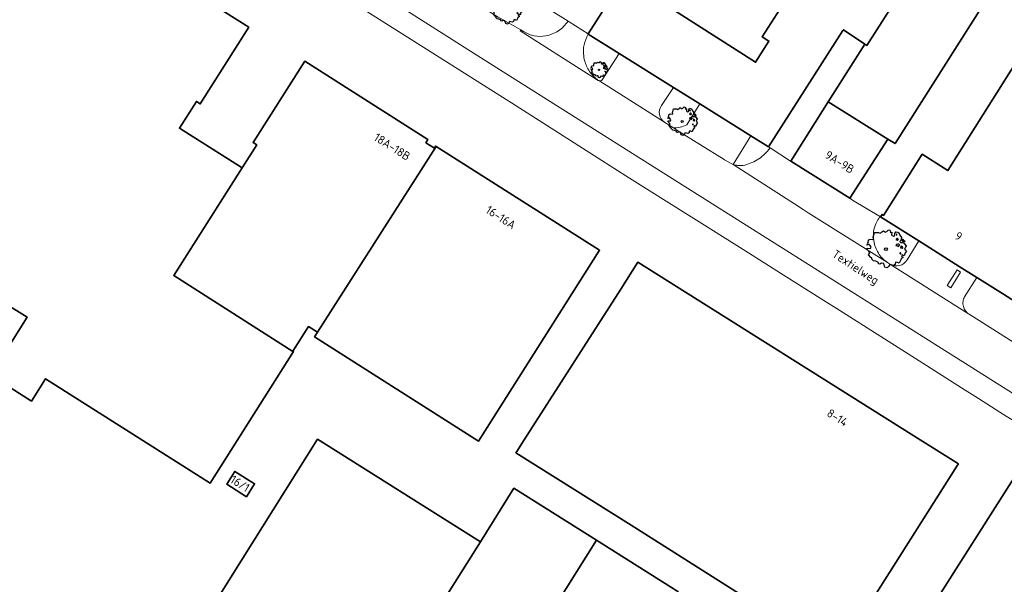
# Model space of a CAD drawing. Header units: metres. Extents: x 152391 to 157968, y 462336 to 467280.
# Tile 86 of 256: x 153705 to 153862, y 463977 to 464067. Entities that reach past the tile are written whole.
import ezdxf
from ezdxf.enums import TextEntityAlignment as Align

# ---------------------------------------------------------------- set-up
doc = ezdxf.new("R2010")
doc.units = ezdxf.units.M
doc.header["$LTSCALE"] = 0.75
doc.layers.get('0').update_dxf_attribs({"lineweight": 25})
for name, color, linetype, lineweight in [('B-GV-GR-BOOM-S', 252, 'Continuous', 25), ('B-WE-GR-BEPLANTING_CULTUUR_BODEMBEDEKKER-GV', 251, 'Continuous', 18), ('B-WE-GR-BEPLANTING_CULTUUR_HEESTERS-GV', 251, 'Continuous', 18), ('B-WE-OG-BEBOUWING-GV', 6, 'Continuous', 35), ('B-WE-OG-BEBOUWING-T18', 1, 'Continuous', 18), ('B-WE-OG-TOPOGRAFIE-T18', 1, 'Continuous', 18), ('B-WE-VH-VERHARDING_ASFALT-GV', 251, 'Continuous', 18), ('B-WE-VH-VERHARDING_BETONSTRAATSTEEN-GV', 251, 'Continuous', 18)]:
    doc.layers.add(name, color=color, linetype=linetype, lineweight=lineweight)
doc.styles.add('NLCS-ISO-M750-T18', font='NLCS-ISO.ttf', dxfattribs={"height": 1.35})

# ---------------------------------------------------------------- blocks, each defined once
blk = doc.blocks.new('SGR-BOOM_31_50')
at = {"linetype": 'Continuous'}
for p, q in [((-1.51, 1.45), (-1.48, 1.58)), ((-1.48, 1.58), (-1.4, 1.78)), ((-1.4, 1.78), (-1.36, 2)), ((-1.36, 2), (-0.89, 2)), ((-0.89, 2), (-0.69, 1.91)), ((-0.69, 1.91), (-0.63, 1.93)), ((-0.63, 1.93), (-0.49, 2.06)), ((-0.49, 2.06), (-0.3, 2.2)), ((-0.3, 2.2), (-0.18, 2.11)), ((-0.18, 2.11), (-0.08, 2.02)), ((-0.08, 2.02), (0.09, 2.11)), ((0.09, 2.11), (0.27, 2.28)), ((0.27, 2.28), (0.35, 2.31)), ((0.35, 2.31), (0.44, 2.26)), ((0.44, 2.26), (0.52, 2.2)), ((0.54, 2.04), (0.51, 2)), ((0.51, 2), (0.71, 2.02)), ((0.52, 2.2), (0.54, 2.04)), ((0.72, 1.98), (0.68, 1.71)), ((0.68, 1.71), (0.75, 1.65)), ((0.71, 2.02), (0.72, 1.98)), ((0.75, 1.65), (0.92, 1.54)), ((0.92, 1.54), (1, 1.6)), ((1, 1.6), (1.06, 1.71)), ((1.05, 1.87), (1.19, 2.09)), ((1.06, 1.71), (1.05, 1.87)), ((1.19, 2.09), (1.36, 2.04)), ((1.3, 1.82), (1.23, 1.78)), ((1.23, 1.78), (1.27, 1.67)), ((1.27, 1.67), (1.28, 1.65)), ((1.28, 1.69), (1.3, 1.82)), ((1.36, 2.04), (1.54, 1.93)), ((1.54, 1.93), (1.67, 1.69)), ((1.67, 1.69), (1.84, 1.41)), ((-2.27, 0.49), (-2.21, 0.64)), ((-1.99, 0.55), (-2.27, 0.49)), ((-2.24, -0.04), (-2.22, 0.11)), ((-2.22, 0.11), (-1.85, 0.09)), ((-2.21, 0.64), (-2.13, 0.71)), ((-2.18, 0.77), (-2.04, 1.17)), ((-2.13, 0.71), (-2.18, 0.77)), ((-2.04, 1.17), (-1.94, 1.14)), ((-1.9, 0.44), (-1.99, 0.55)), ((-1.94, 1.14), (-1.79, 1.21)), ((-1.77, 0.25), (-1.9, 0.44)), ((-1.85, 0.09), (-1.77, 0.25)), ((-1.79, 1.21), (-1.57, 1.14)), ((-1.57, 1.14), (-1.49, 1.23)), ((-1.49, 1.23), (-1.51, 1.45)), ((1.25, 1.21), (1.19, 1.17)), ((1.19, 1.17), (1.23, 1.1)), ((1.23, 0.55), (1.19, 0.44)), ((1.19, 0.44), (1.37, 0.42)), ((1.23, 1.1), (1.31, 1.12)), ((1.4, 0.62), (1.23, 0.55)), ((1.3, 1.3), (1.25, 1.21)), ((1.37, 1.3), (1.3, 1.3)), ((1.31, 1.12), (1.37, 1.03)), ((1.44, 1.25), (1.37, 1.3)), ((1.37, 1.03), (1.44, 1.12)), ((1.37, 0.42), (1.48, 0.33)), ((1.48, 0.62), (1.4, 0.62)), ((1.5, 1.17), (1.44, 1.25)), ((1.44, 1.12), (1.5, 1.17)), ((1.62, 0.53), (1.48, 0.62)), ((1.48, 0.33), (1.61, 0.49)), ((1.61, 0.49), (1.65, 0.55)), ((1.76, 1.06), (1.64, 0.93)), ((1.64, 0.93), (1.7, 0.84)), ((1.7, 0.84), (1.84, 0.75)), ((1.79, 0.25), (1.75, 0.14)), ((1.91, 0.07), (1.75, 0.14)), ((1.84, 1.41), (1.76, 1.06)), ((1.81, 0.4), (1.79, 0.31)), ((1.79, 0.31), (1.79, 0.25)), ((1.9, 0.31), (1.81, 0.4)), ((1.84, 0.75), (1.92, 0.79)), ((1.96, 0.27), (1.9, 0.31)), ((1.91, 0.07), (2.01, 0.18)), ((1.96, 1.14), (1.92, 1.08)), ((1.92, 1.08), (1.95, 0.99)), ((1.92, 0.79), (2.09, 0.75)), ((1.95, 0.99), (2.04, 0.93)), ((2.06, 1.14), (1.96, 1.14)), ((2.01, 0.18), (1.96, 0.27)), ((2.04, 0.97), (2.18, 0.9)), ((2.04, 0.93), (2.06, 0.97)), ((2.16, 1.01), (2.06, 1.14)), ((2.09, 0.75), (2.18, 0.68)), ((2.3, 0.95), (2.16, 1.01)), ((2.18, 0.9), (2.3, 0.95)), ((2.18, 0.68), (2.41, 0.42)), ((2.29, 0.14), (2.23, 0.05)), ((2.23, 0.05), (2.35, -0.13)), ((2.41, 0.42), (2.29, 0.14)), ((-2.05, -0.24), (-2.24, -0.04)), ((-2.07, -0.67), (-1.99, -0.56)), ((-1.8, -1), (-2.07, -0.67)), ((-1.91, -0.43), (-2.05, -0.24)), ((-1.99, -0.56), (-1.91, -0.43)), ((-1.67, -1.05), (-1.8, -1)), ((-1.7, -1.2), (-1.67, -1.05)), ((-1.48, -1.4), (-1.7, -1.2)), ((-1.22, -1.44), (-1.48, -1.4)), ((-0.89, -1.57), (-1.22, -1.44)), ((1.13, -1.55), (1.11, -1.81)), ((1.37, -1.57), (1.13, -1.55)), ((1.72, -1.35), (1.58, -1.66)), ((1.72, -0.39), (1.65, -0.48)), ((1.65, -0.48), (1.67, -0.56)), ((1.68, -0.56), (1.78, -0.54)), ((1.78, -0.45), (1.72, -0.39)), ((1.81, -1.18), (1.72, -1.35)), ((1.78, -0.54), (1.78, -0.45)), ((1.82, -1.11), (1.81, -1.18)), ((1.98, -1.07), (1.82, -1.11)), ((1.95, -0.63), (1.85, -0.78)), ((1.85, -0.78), (1.9, -0.85)), ((1.9, -0.85), (1.99, -0.94)), ((2.1, -0.78), (1.95, -0.63)), ((1.99, -0.94), (1.98, -1.07)), ((2.21, -0.7), (2.1, -0.78)), ((2.24, -0.56), (2.21, -0.7)), ((2.29, -0.41), (2.24, -0.56)), ((2.46, -0.24), (2.29, -0.41)), ((2.35, -0.13), (2.46, -0.24)), ((-0.91, -1.72), (-0.89, -1.57)), ((-0.73, -1.77), (-0.91, -1.72)), ((-0.53, -1.68), (-0.73, -1.77)), ((-0.25, -1.7), (-0.53, -1.68)), ((-0.21, -1.9), (-0.25, -1.7)), ((-0.18, -1.99), (-0.21, -1.9)), ((-0.13, -2.14), (-0.18, -1.99)), ((0.15, -2.23), (-0.13, -2.14)), ((0.34, -2.03), (0.15, -2.23)), ((0.47, -1.83), (0.34, -2.03)), ((0.91, -1.92), (0.47, -1.83)), ((1.11, -1.81), (0.91, -1.92)), ((1.58, -1.66), (1.37, -1.57))]:
    blk.add_line(p, q, dxfattribs=at)
blk.add_circle((0, 0), 0.169, dxfattribs=at)
blk = doc.blocks.new('SGR-BOOM_50_100')
at = {"linetype": 'Continuous'}
for p, q in [((-2.59, 1.53), (-2.39, 1.61)), ((-2.39, 1.61), (-2.1, 1.53)), ((-2.1, 1.53), (-1.99, 1.64)), ((-2.01, 1.93), (-1.97, 2.11)), ((-1.99, 1.64), (-2.01, 1.93)), ((-1.97, 2.11), (-1.87, 2.37)), ((-1.87, 2.37), (-1.81, 2.66)), ((-1.81, 2.66), (-1.19, 2.66)), ((-1.19, 2.66), (-0.92, 2.55)), ((-0.92, 2.55), (-0.84, 2.58)), ((-0.84, 2.58), (-0.65, 2.75)), ((-0.65, 2.75), (-0.4, 2.93)), ((-0.4, 2.93), (-0.24, 2.81)), ((-0.24, 2.81), (-0.11, 2.69)), ((-0.11, 2.69), (0.12, 2.81)), ((0.12, 2.81), (0.36, 3.04)), ((0.36, 3.04), (0.47, 3.07)), ((0.47, 3.07), (0.59, 3.02)), ((0.59, 3.02), (0.69, 2.93)), ((0.72, 2.72), (0.67, 2.66)), ((0.67, 2.66), (0.94, 2.69)), ((0.69, 2.93), (0.72, 2.72)), ((0.96, 2.64), (0.9, 2.29)), ((0.9, 2.29), (1, 2.2)), ((0.94, 2.69), (0.96, 2.64)), ((1, 2.2), (1.23, 2.05)), ((1.23, 2.05), (1.34, 2.14)), ((1.34, 2.14), (1.42, 2.29)), ((1.4, 2.49), (1.58, 2.78)), ((1.42, 2.29), (1.4, 2.49)), ((1.58, 2.78), (1.81, 2.72)), ((1.67, 1.61), (1.58, 1.56)), ((1.73, 2.43), (1.65, 2.37)), ((1.65, 2.37), (1.69, 2.23)), ((1.73, 1.73), (1.67, 1.61)), ((1.69, 2.23), (1.71, 2.2)), ((1.71, 2.26), (1.73, 2.43)), ((1.83, 1.73), (1.73, 1.73)), ((1.81, 2.72), (2.06, 2.58)), ((1.91, 1.67), (1.83, 1.73)), ((2, 1.56), (1.91, 1.67)), ((2.06, 2.58), (2.22, 2.26)), ((2.22, 2.26), (2.45, 1.88)), ((2.45, 1.88), (2.35, 1.41)), ((-3.03, 0.65), (-2.94, 0.85)), ((-2.65, 0.74), (-3.03, 0.65)), ((-2.99, -0.05), (-2.96, 0.15)), ((-2.96, 0.15), (-2.47, 0.12)), ((-2.94, 0.85), (-2.84, 0.94)), ((-2.9, 1.03), (-2.72, 1.56)), ((-2.84, 0.94), (-2.9, 1.03)), ((-2.72, 1.56), (-2.59, 1.53)), ((-2.53, 0.59), (-2.65, 0.74)), ((-2.37, 0.33), (-2.53, 0.59)), ((-2.47, 0.12), (-2.37, 0.33)), ((1.58, 1.56), (1.65, 1.47)), ((1.65, 0.74), (1.58, 0.59)), ((1.58, 0.59), (1.83, 0.56)), ((1.65, 1.47), (1.75, 1.5)), ((1.87, 0.82), (1.65, 0.74)), ((1.75, 1.5), (1.83, 1.38)), ((1.83, 1.38), (1.91, 1.5)), ((1.83, 0.56), (1.98, 0.45)), ((1.98, 0.82), (1.87, 0.82)), ((1.91, 1.5), (2, 1.56)), ((2.16, 0.71), (1.98, 0.82)), ((1.98, 0.45), (2.14, 0.65)), ((2.14, 0.65), (2.2, 0.74)), ((2.35, 1.41), (2.18, 1.23)), ((2.18, 1.23), (2.27, 1.12)), ((2.27, 1.12), (2.45, 1)), ((2.39, 0.33), (2.33, 0.18)), ((2.55, 0.09), (2.33, 0.18)), ((2.41, 0.53), (2.39, 0.42)), ((2.39, 0.42), (2.39, 0.33)), ((2.53, 0.42), (2.41, 0.53)), ((2.45, 1), (2.56, 1.06)), ((2.62, 0.36), (2.53, 0.42)), ((2.55, 0.09), (2.68, 0.24)), ((2.62, 1.53), (2.56, 1.44)), ((2.56, 1.44), (2.6, 1.32)), ((2.56, 1.06), (2.78, 1)), ((2.6, 1.32), (2.72, 1.23)), ((2.74, 1.53), (2.62, 1.53)), ((2.68, 0.24), (2.62, 0.36)), ((2.72, 1.29), (2.91, 1.2)), ((2.72, 1.23), (2.74, 1.29)), ((2.89, 1.35), (2.74, 1.53)), ((2.78, 1), (2.91, 0.91)), ((3.07, 1.26), (2.89, 1.35)), ((2.91, 1.2), (3.07, 1.26)), ((2.91, 0.91), (3.22, 0.56)), ((3.05, 0.18), (2.97, 0.07)), ((2.97, 0.07), (3.13, -0.17)), ((3.22, 0.56), (3.05, 0.18)), ((-2.74, -0.31), (-2.99, -0.05)), ((-2.76, -0.9), (-2.65, -0.75)), ((-2.41, -1.34), (-2.76, -0.9)), ((-2.55, -0.58), (-2.74, -0.31)), ((-2.65, -0.75), (-2.55, -0.58)), ((-2.22, -1.39), (-2.41, -1.34)), ((-2.26, -1.6), (-2.22, -1.39)), ((2.29, -0.52), (2.2, -0.64)), ((2.2, -0.64), (2.22, -0.75)), ((2.25, -0.75), (2.37, -0.72)), ((2.37, -0.61), (2.29, -0.52)), ((2.37, -0.72), (2.37, -0.61)), ((2.43, -1.48), (2.41, -1.57)), ((2.64, -1.42), (2.43, -1.48)), ((2.6, -0.84), (2.47, -1.04)), ((2.47, -1.04), (2.53, -1.13)), ((2.53, -1.13), (2.66, -1.25)), ((2.8, -1.04), (2.6, -0.84)), ((2.66, -1.25), (2.64, -1.42)), ((2.95, -0.93), (2.8, -1.04)), ((2.99, -0.75), (2.95, -0.93)), ((3.05, -0.55), (2.99, -0.75)), ((3.28, -0.31), (3.05, -0.55)), ((3.13, -0.17), (3.28, -0.31)), ((-1.97, -1.86), (-2.26, -1.6)), ((-1.62, -1.92), (-1.97, -1.86)), ((-1.19, -2.1), (-1.62, -1.92)), ((-1.21, -2.3), (-1.19, -2.1)), ((-0.98, -2.36), (-1.21, -2.3)), ((-0.71, -2.24), (-0.98, -2.36)), ((-0.34, -2.27), (-0.71, -2.24)), ((-0.28, -2.53), (-0.34, -2.27)), ((-0.24, -2.65), (-0.28, -2.53)), ((-0.17, -2.85), (-0.24, -2.65)), ((0.2, -2.97), (-0.17, -2.85)), ((0.45, -2.71), (0.2, -2.97)), ((0.63, -2.45), (0.45, -2.71)), ((1.21, -2.56), (0.63, -2.45)), ((1.48, -2.42), (1.21, -2.56)), ((1.5, -2.07), (1.48, -2.42)), ((1.83, -2.1), (1.5, -2.07)), ((2.1, -2.21), (1.83, -2.1)), ((2.29, -1.8), (2.1, -2.21)), ((2.41, -1.57), (2.29, -1.8))]:
    blk.add_line(p, q, dxfattribs=at)
blk.add_circle((0, 0), 0.225, dxfattribs=at)
blk = doc.blocks.new('SGR-BOOM_0_20')
at = {"linetype": 'Continuous'}
for p, q in [((-1.28, 0.27), (-1.24, 0.36)), ((-1.12, 0.31), (-1.28, 0.27)), ((-1.26, -0.02), (-1.25, 0.06)), ((-1.25, 0.06), (-1.04, 0.05)), ((-1.24, 0.36), (-1.2, 0.4)), ((-1.22, 0.43), (-1.15, 0.66)), ((-1.2, 0.4), (-1.22, 0.43)), ((-1.15, 0.66), (-1.09, 0.64)), ((-1.07, 0.25), (-1.12, 0.31)), ((-1.09, 0.64), (-1.01, 0.68)), ((-1, 0.14), (-1.07, 0.25)), ((-1.04, 0.05), (-1, 0.14)), ((-1.01, 0.68), (-0.88, 0.64)), ((-0.88, 0.64), (-0.84, 0.69)), ((-0.85, 0.82), (-0.83, 0.89)), ((-0.84, 0.69), (-0.85, 0.82)), ((-0.83, 0.89), (-0.79, 1)), ((-0.79, 1), (-0.76, 1.12)), ((-0.76, 1.12), (-0.5, 1.12)), ((-0.5, 1.12), (-0.39, 1.07)), ((-0.39, 1.07), (-0.35, 1.09)), ((-0.35, 1.09), (-0.27, 1.16)), ((-0.27, 1.16), (-0.17, 1.24)), ((-0.17, 1.24), (-0.1, 1.19)), ((-0.1, 1.19), (-0.05, 1.14)), ((-0.05, 1.14), (0.05, 1.19)), ((0.05, 1.19), (0.15, 1.28)), ((0.15, 1.28), (0.2, 1.3)), ((0.2, 1.3), (0.25, 1.27)), ((0.25, 1.27), (0.29, 1.24)), ((0.3, 1.15), (0.28, 1.12)), ((0.28, 1.12), (0.4, 1.14)), ((0.29, 1.24), (0.3, 1.15)), ((0.41, 1.11), (0.38, 0.96)), ((0.38, 0.96), (0.42, 0.93)), ((0.4, 1.14), (0.41, 1.11)), ((0.42, 0.93), (0.52, 0.87)), ((0.52, 0.87), (0.56, 0.9)), ((0.56, 0.9), (0.6, 0.96)), ((0.59, 1.05), (0.67, 1.17)), ((0.6, 0.96), (0.59, 1.05)), ((0.67, 1.17), (0.76, 1.15)), ((0.7, 0.68), (0.67, 0.66)), ((0.67, 0.66), (0.69, 0.62)), ((0.69, 0.31), (0.67, 0.25)), ((0.67, 0.25), (0.77, 0.24)), ((0.73, 1.03), (0.69, 1)), ((0.69, 1), (0.71, 0.94)), ((0.69, 0.62), (0.74, 0.63)), ((0.79, 0.35), (0.69, 0.31)), ((0.73, 0.73), (0.7, 0.68)), ((0.71, 0.94), (0.72, 0.93)), ((0.72, 0.95), (0.73, 1.03)), ((0.77, 0.73), (0.73, 0.73)), ((0.74, 0.63), (0.77, 0.58)), ((0.76, 1.15), (0.87, 1.09)), ((0.81, 0.71), (0.77, 0.73)), ((0.77, 0.58), (0.81, 0.63)), ((0.77, 0.24), (0.83, 0.19)), ((0.83, 0.35), (0.79, 0.35)), ((0.84, 0.66), (0.81, 0.71)), ((0.81, 0.63), (0.84, 0.66)), ((0.91, 0.3), (0.83, 0.35)), ((0.83, 0.19), (0.9, 0.27)), ((0.87, 1.09), (0.94, 0.95)), ((0.9, 0.27), (0.93, 0.31)), ((0.99, 0.59), (0.92, 0.52)), ((0.92, 0.52), (0.96, 0.47)), ((0.94, 0.95), (1.03, 0.79)), ((0.96, 0.47), (1.03, 0.42)), ((1.01, 0.14), (0.98, 0.08)), ((1.08, 0.04), (0.98, 0.08)), ((1.03, 0.79), (0.99, 0.59)), ((1.02, 0.22), (1.01, 0.18)), ((1.01, 0.18), (1.01, 0.14)), ((1.07, 0.18), (1.02, 0.22)), ((1.03, 0.42), (1.08, 0.45)), ((1.1, 0.15), (1.07, 0.18)), ((1.1, 0.64), (1.08, 0.61)), ((1.08, 0.61), (1.1, 0.56)), ((1.08, 0.45), (1.17, 0.42)), ((1.08, 0.04), (1.13, 0.1)), ((1.16, 0.64), (1.1, 0.64)), ((1.1, 0.56), (1.15, 0.52)), ((1.13, 0.1), (1.1, 0.15)), ((1.15, 0.55), (1.23, 0.51)), ((1.15, 0.52), (1.16, 0.55)), ((1.22, 0.57), (1.16, 0.64)), ((1.17, 0.42), (1.23, 0.39)), ((1.3, 0.53), (1.22, 0.57)), ((1.23, 0.51), (1.3, 0.53)), ((1.23, 0.39), (1.36, 0.24)), ((1.29, 0.08), (1.25, 0.03)), ((1.25, 0.03), (1.32, -0.07)), ((1.36, 0.24), (1.29, 0.08)), ((-1.15, -0.13), (-1.26, -0.02)), ((-1.16, -0.38), (-1.12, -0.32)), ((-1.02, -0.56), (-1.16, -0.38)), ((-1.08, -0.24), (-1.15, -0.13)), ((-1.12, -0.32), (-1.08, -0.24)), ((-0.94, -0.59), (-1.02, -0.56)), ((-0.95, -0.67), (-0.94, -0.59)), ((-0.83, -0.79), (-0.95, -0.67)), ((-0.68, -0.81), (-0.83, -0.79)), ((-0.5, -0.88), (-0.68, -0.81)), ((-0.51, -0.97), (-0.5, -0.88)), ((-0.41, -0.99), (-0.51, -0.97)), ((-0.3, -0.95), (-0.41, -0.99)), ((-0.14, -0.96), (-0.3, -0.95)), ((-0.12, -1.07), (-0.14, -0.96)), ((-0.1, -1.12), (-0.12, -1.07)), ((-0.07, -1.2), (-0.1, -1.12)), ((0.08, -1.25), (-0.07, -1.2)), ((0.19, -1.14), (0.08, -1.25)), ((0.27, -1.03), (0.19, -1.14)), ((0.51, -1.08), (0.27, -1.03)), ((0.62, -1.02), (0.51, -1.08)), ((0.63, -0.87), (0.62, -1.02)), ((0.77, -0.88), (0.63, -0.87)), ((0.89, -0.93), (0.77, -0.88)), ((0.96, -0.76), (0.89, -0.93)), ((0.96, -0.22), (0.93, -0.27)), ((0.93, -0.27), (0.94, -0.32)), ((0.95, -0.32), (1, -0.3)), ((1, -0.26), (0.96, -0.22)), ((1.02, -0.66), (0.96, -0.76)), ((1, -0.3), (1, -0.26)), ((1.03, -0.63), (1.02, -0.66)), ((1.11, -0.6), (1.03, -0.63)), ((1.1, -0.35), (1.04, -0.44)), ((1.04, -0.44), (1.07, -0.48)), ((1.07, -0.48), (1.12, -0.53)), ((1.18, -0.44), (1.1, -0.35)), ((1.12, -0.53), (1.11, -0.6)), ((1.24, -0.39), (1.18, -0.44)), ((1.26, -0.32), (1.24, -0.39)), ((1.29, -0.23), (1.26, -0.32)), ((1.38, -0.13), (1.29, -0.23)), ((1.32, -0.07), (1.38, -0.13))]:
    blk.add_line(p, q, dxfattribs=at)
blk.add_circle((0, 0), 0.0948, dxfattribs=at)

msp = doc.modelspace()

# ---------------------------------------------------------------- linework, layer by layer
at = {"layer": 'B-WE-GR-BEPLANTING_CULTUUR_BODEMBEDEKKER-GV'}
for points in [[(153792.17, 464066.52), (153781.4, 464073.31), (153781.11, 464072.79)], [(153781.36, 464067.01), (153784.65, 464065.16), (153785.11, 464064.9)], [(153797.58, 464057.23), (153800.3, 464061.37), (153795.39, 464064.44)], [(153796.37, 464057.62), (153796.98, 464057.13)], [(153807.52, 464050.47), (153807.54, 464050.46), (153807.55, 464050.44), (153808.94, 464049.57), (153809.41, 464049.61), (153809.7, 464049.63), (153809.98, 464049.68), (153810.26, 464049.75), (153810.53, 464049.84), (153810.8, 464049.95), (153811.03, 464050.04), (153811.05, 464050.08), (153813.11, 464053.38), (153808.93, 464055.99), (153807.05, 464053.13)], [(153824.02, 464046.57), (153821.23, 464048.32), (153818.4, 464043.77), (153818.44, 464043.75), (153818.63, 464043.7), (153818.75, 464043.67), (153818.87, 464043.65), (153818.99, 464043.63), (153819.11, 464043.61)], [(153824.28, 464046.4), (153824.02, 464046.57)], [(153846.06, 464028.59), (153847.94, 464031.62), (153841.85, 464035.46), (153841.74, 464035.41), (153841.7, 464035.41)], [(153842.92, 464028.19), (153843.25, 464027.97)], [(153857.14, 464025.82), (153855.21, 464022.76)], [(153865.85, 464016.16), (153867.71, 464019.15), (153861.36, 464023.16), (153857.14, 464025.82)], [(153855.81, 464020.05), (153855.92, 464019.98), (153863.01, 464015.49)]]:
    msp.add_lwpolyline(points, dxfattribs=at)
for points in [[(153790.63, 464064.99, 0.093811), (153792.17, 464066.52)], [(153785.11, 464064.9, 0.098155), (153786.81, 464064.2)], [(153788.64, 464064.19, 0.098462), (153790.63, 464064.99)], [(153795.39, 464064.44, 0.08381), (153794.73, 464062.78)], [(153786.81, 464064.2, 0.096898), (153788.64, 464064.19)], [(153794.73, 464062.78, 0.086187), (153794.66, 464060.97)], [(153794.66, 464060.97, 0.083323), (153795.23, 464059.15)], [(153795.23, 464059.15, 0.086056), (153796.37, 464057.62)], [(153796.98, 464057.13, 0.092132), (153797.06, 464057.08)], [(153797.06, 464057.08, 0.372987), (153797.58, 464057.23)], [(153807.05, 464053.13, 0.43627), (153807.52, 464050.47)], [(153822.49, 464044.65, 0.093366), (153824.28, 464046.4)], [(153820.27, 464043.68, 0.088482), (153822.49, 464044.65)], [(153819.11, 464043.61, 0.09089), (153820.27, 464043.68)], [(153841.7, 464035.41, 0.101641), (153840.84, 464033.61)], [(153840.84, 464033.61, 0.100363), (153840.76, 464031.62)], [(153840.76, 464031.62, 0.101564), (153841.49, 464029.69)], [(153841.49, 464029.69, 0.101229), (153842.92, 464028.19)], [(153843.4, 464027.88, 0.396582), (153846.06, 464028.59)], [(153843.25, 464027.97, 0.021861), (153843.4, 464027.88)], [(153855.21, 464022.76, 0.099207), (153854.95, 464022.01)], [(153854.95, 464022.01, 0.098694), (153855, 464021.22)], [(153855, 464021.22, 0.101345), (153855.34, 464020.51)], [(153855.34, 464020.51, 0.082738), (153855.81, 464020.05)]]:
    msp.add_lwpolyline(points, format="xyb", dxfattribs=at)
at = {"layer": 'B-WE-GR-BEPLANTING_CULTUUR_HEESTERS-GV'}
msp.add_lwpolyline([(153854.01, 464027.01), (153852.45, 464024.55), (153853.03, 464024.19), (153854.57, 464026.67)], close=True, dxfattribs=at)
at = {"layer": 'B-WE-OG-BEBOUWING-GV'}
for points in [[(153795.35, 464064.51), (153795.33, 464064.47), (153795.39, 464064.44), (153800.3, 464061.37), (153808.93, 464055.99), (153813.11, 464053.38), (153821.23, 464048.32), (153824.02, 464046.57), (153835.85, 464065.04), (153835.95, 464065.17), (153839.35, 464062.9), (153839.68, 464062.67), (153849.78, 464078.57), (153850.62, 464079.89), (153833.22, 464090.97), (153822.31, 464073.88), (153827.3, 464070.77), (153823.05, 464064.02), (153824.1, 464063.36), (153821.99, 464060.01), (153801.04, 464073.4)], [(153842.98, 464047.79), (153844.14, 464047.09), (153860.01, 464072.09), (153849.78, 464078.57), (153839.68, 464062.67), (153839.35, 464062.9), (153833.53, 464053.72)], [(153748.43, 464014.11), (153748.41, 464014.07), (153729.49, 464026.1), (153740.39, 464043.24), (153730.41, 464049.53), (153733.1, 464053.77), (153733.72, 464053.38), (153741.42, 464065.57), (153722.65, 464077.45), (153718.86, 464071.46), (153709.49, 464077.39), (153682.45, 464034.67), (153702.62, 464021.9), (153702.56, 464021.81), (153706.19, 464019.51), (153700.36, 464010.3), (153706.89, 464006.17), (153709.14, 464009.72), (153735.31, 463993.15), (153748.53, 464014.04)], [(153752.34, 464017.1), (153771.2, 464046.64), (153771.13, 464046.68), (153770.93, 464046.36), (153769.58, 464047.21), (153769.89, 464047.72), (153750.32, 464060.15), (153742.12, 464047.25), (153742.7, 464046.88), (153740.39, 464043.24), (153729.49, 464026.1), (153748.41, 464014.07), (153748.43, 464014.11), (153750.91, 464018.01)], [(153842.98, 464047.79), (153833.53, 464053.72), (153827.56, 464044.3), (153836.97, 464038.41)], [(153771.2, 464046.64), (153752.34, 464017.1), (153751.88, 464016.36), (153777.93, 463999.79), (153778.96, 464001.4), (153797.19, 464030.13)], [(153835.1, 463966.09), (153854.08, 463995.99), (153854.21, 463996.2), (153848.16, 464000), (153803.25, 464028.23), (153800.55, 464023.93), (153785.18, 464000), (153784.01, 463998.17), (153783.89, 463997.98), (153802.19, 463986.47), (153834.9, 463965.77)], [(153738.54, 463978.11), (153736.22, 463974.42), (153733.52, 463970.14), (153759.74, 463953.65), (153760.26, 463953.33), (153763.16, 463957.94), (153762.64, 463958.27), (153765.12, 463962.22), (153766.95, 463965.13), (153768.22, 463964.31), (153769.04, 463965.59), (153767.42, 463966.61), (153778.25, 463983.84), (153752.37, 464000.12)], [(153894.64, 463935.4), (153910.65, 463960.68), (153916.14, 463969.36), (153913.6, 463970.96), (153909.57, 463973.49), (153906.78, 463975.25), (153873.77, 463996.01), (153873.61, 463995.76), (153870.78, 463991.26), (153864.01, 463995.52), (153861.53, 463991.58), (153822.62, 463930.36), (153868.99, 463901.21), (153871.85, 463899.41)], [(153741.06, 463990.97), (153742.36, 463993.03), (153739.21, 463995.01), (153737.92, 463992.96)], [(153796.67, 463984.1), (153783.58, 463992.33), (153778.25, 463983.84), (153767.42, 463966.61), (153769.04, 463965.59), (153771.72, 463963.9), (153771.39, 463963.38), (153776.09, 463960.43), (153776.41, 463960.95), (153780.54, 463958.36)], [(153796.67, 463984.1), (153780.54, 463958.36), (153784.67, 463955.77), (153784.34, 463955.24), (153789.04, 463952.29), (153789.37, 463952.81), (153793.5, 463950.22), (153809.64, 463975.94)]]:
    msp.add_lwpolyline(points, close=True, dxfattribs=at)
msp.add_lwpolyline([(153864.69, 464062.03), (153852.56, 464042.79), (153848.44, 464045.4), (153842.31, 464035.68), (153842.08, 464035.82), (153841.85, 464035.46), (153847.94, 464031.62), (153854.36, 464027.57), (153857.14, 464025.82), (153861.36, 464023.16), (153867.71, 464019.15)], dxfattribs=at)
at = {"layer": 'B-WE-VH-VERHARDING_ASFALT-GV'}
for points in [[(153742.03, 464091.92), (153738.34, 464086.13), (153777.84, 464061.02), (153803.85, 464044.62), (153874.6, 464000), (153908.75, 463978.2)], [(153796.98, 464057.13), (153784.54, 464064.98), (153784.65, 464065.16), (153781.36, 464067.01), (153781.04, 464067.18), (153770.65, 464073.76), (153768.84, 464074.91), (153753.83, 464084.4), (153753.73, 464084.47), (153742.17, 464091.84), (153742.15, 464091.85)], [(153817.13, 464044.44), (153817.02, 464044.51), (153816.99, 464044.53), (153809.47, 464049.24), (153809.38, 464049.29), (153809.33, 464049.32), (153808.94, 464049.57), (153807.55, 464050.44), (153807.54, 464050.46), (153807.52, 464050.47), (153797.06, 464057.08)], [(153843.25, 464027.97), (153842.92, 464028.19), (153830.36, 464036.1), (153829.55, 464036.62), (153828.95, 464037), (153828.92, 464037.03), (153818.44, 464043.75), (153818.4, 464043.77), (153818.19, 464043.85), (153817.99, 464043.95), (153817.13, 464044.44)], [(153871.59, 464010.07), (153870.31, 464010.89), (153869.45, 464011.45), (153863.01, 464015.49), (153855.92, 464019.98), (153855.81, 464020.05), (153851.38, 464022.85), (153843.4, 464027.88)]]:
    msp.add_lwpolyline(points, dxfattribs=at)
for points in [[(153797.06, 464057.08, -0.092132), (153796.98, 464057.13)], [(153843.4, 464027.88, -0.021861), (153843.25, 464027.97)]]:
    msp.add_lwpolyline(points, format="xyb", dxfattribs=at)
at = {"layer": 'B-WE-VH-VERHARDING_BETONSTRAATSTEEN-GV'}
for points in [[(153874.6, 464000), (153803.85, 464044.62), (153777.84, 464061.02), (153738.34, 464086.13)], [(153758.2, 464069.32), (153777.74, 464057.02), (153780.93, 464055.01), (153783.21, 464053.57), (153796.97, 464044.77), (153801.96, 464041.61), (153811.34, 464035.69), (153813.03, 464034.63), (153813.03, 464034.63), (153820.84, 464029.72), (153825.93, 464026.52), (153825.93, 464026.52), (153833.26, 464021.91), (153834.8, 464020.92), (153842.47, 464016.06), (153847.41, 464012.92), (153855.29, 464007.92), (153856.8, 464006.97), (153861.37, 464004.06), (153867.11, 464000.51)], [(153795.39, 464064.44), (153795.33, 464064.47), (153795.35, 464064.51), (153792.35, 464066.41), (153792.17, 464066.52)], [(153785.11, 464064.9), (153784.65, 464065.16), (153784.54, 464064.98), (153796.98, 464057.13), (153796.37, 464057.62)], [(153808.93, 464055.99), (153800.3, 464061.37), (153797.58, 464057.23)], [(153797.06, 464057.08), (153807.52, 464050.47)], [(153807.05, 464053.13), (153808.93, 464055.99)], [(153836.97, 464038.41), (153827.56, 464044.3), (153827.53, 464044.28), (153824.28, 464046.4)], [(153819.11, 464043.61), (153818.99, 464043.63), (153818.87, 464043.65), (153818.75, 464043.67), (153818.63, 464043.7), (153818.44, 464043.75), (153828.92, 464037.03), (153828.95, 464037), (153829.55, 464036.62), (153830.36, 464036.1), (153842.92, 464028.19)], [(153841.7, 464035.41), (153841.74, 464035.41), (153841.85, 464035.46), (153837.38, 464038.11), (153836.97, 464038.41)], [(153857.14, 464025.82), (153854.36, 464027.57), (153847.94, 464031.62), (153846.06, 464028.59)], [(153843.4, 464027.88), (153851.38, 464022.85), (153855.81, 464020.05)], [(153855.21, 464022.76), (153857.14, 464025.82)]]:
    msp.add_lwpolyline(points, dxfattribs=at)
for points in [[(153792.17, 464066.52, -0.093811), (153790.63, 464064.99)], [(153786.81, 464064.2, -0.098155), (153785.11, 464064.9)], [(153790.63, 464064.99, -0.098462), (153788.64, 464064.19)], [(153794.73, 464062.78, -0.08381), (153795.39, 464064.44)], [(153788.64, 464064.19, -0.096898), (153786.81, 464064.2)], [(153794.66, 464060.97, -0.086187), (153794.73, 464062.78)], [(153795.23, 464059.15, -0.083323), (153794.66, 464060.97)], [(153796.37, 464057.62, -0.086056), (153795.23, 464059.15)], [(153797.58, 464057.23, -0.372987), (153797.06, 464057.08)], [(153807.52, 464050.47, -0.43627), (153807.05, 464053.13)], [(153824.28, 464046.4, -0.093366), (153822.49, 464044.65)], [(153822.49, 464044.65, -0.088482), (153820.27, 464043.68)], [(153820.27, 464043.68, -0.09089), (153819.11, 464043.61)], [(153840.84, 464033.61, -0.101641), (153841.7, 464035.41)], [(153840.76, 464031.62, -0.100363), (153840.84, 464033.61)], [(153841.49, 464029.69, -0.101564), (153840.76, 464031.62)], [(153842.92, 464028.19, -0.101229), (153841.49, 464029.69)], [(153846.06, 464028.59, -0.396582), (153843.4, 464027.88)], [(153854.95, 464022.01, -0.099207), (153855.21, 464022.76)], [(153855, 464021.22, -0.098694), (153854.95, 464022.01)], [(153855.34, 464020.51, -0.101345), (153855, 464021.22)], [(153855.81, 464020.05, -0.082738), (153855.34, 464020.51)]]:
    msp.add_lwpolyline(points, format="xyb", dxfattribs=at)
for points in [[(153817.02, 464044.51), (153817.13, 464044.44), (153817.99, 464043.95), (153818.19, 464043.85), (153818.4, 464043.77), (153821.23, 464048.32), (153813.11, 464053.38), (153811.05, 464050.08), (153811.03, 464050.04), (153810.8, 464049.95), (153810.53, 464049.84), (153810.26, 464049.75), (153809.98, 464049.68), (153809.7, 464049.63), (153809.41, 464049.61), (153808.94, 464049.57), (153809.33, 464049.32), (153809.38, 464049.29), (153809.47, 464049.24), (153816.99, 464044.53)], [(153852.45, 464024.55), (153854.01, 464027.01), (153854.57, 464026.67), (153853.03, 464024.19)]]:
    msp.add_lwpolyline(points, close=True, dxfattribs=at)

# ---------------------------------------------------------------- block references
at = {"layer": 'B-GV-GR-BOOM-S', "transparency": 33554559}
for name, p in [('SGR-BOOM_31_50', (153782.4, 464068.3)), ('SGR-BOOM_0_20', (153797.1, 464058.8)), ('SGR-BOOM_31_50', (153810.3, 464050.6)), ('SGR-BOOM_50_100', (153842.7, 464030.3))]:
    msp.add_blockref(name, p, dxfattribs=at)

# ---------------------------------------------------------------- texts
at = {"layer": 'B-WE-OG-BEBOUWING-T18', "style": 'NLCS-ISO-M750-T18'}
for s, rotation, p in [('18A-18B', 327.6, (153764.23, 464046.58)), ('9A-9B', 327.9, (153835.34, 464044.15)), ('16-16A', 327.6, (153781.49, 464035.36)), ('9', 327.8, (153854.25, 464032.37)), ('8-14', 327.9, (153834.99, 464003.55)), ('16/1', 327.9, (153740.04, 463993.07))]:
    msp.add_text(s, height=1.35, rotation=rotation, dxfattribs=at).set_placement(p, align=Align.MIDDLE)
at = {"layer": 'B-WE-OG-TOPOGRAFIE-T18', "style": 'NLCS-ISO-M750-T18'}
msp.add_text('Textielweg', height=1.35, rotation=326.8, dxfattribs=at).set_placement((153837.78, 464027.29), align=Align.MIDDLE)

doc.saveas('drawing.dxf')
